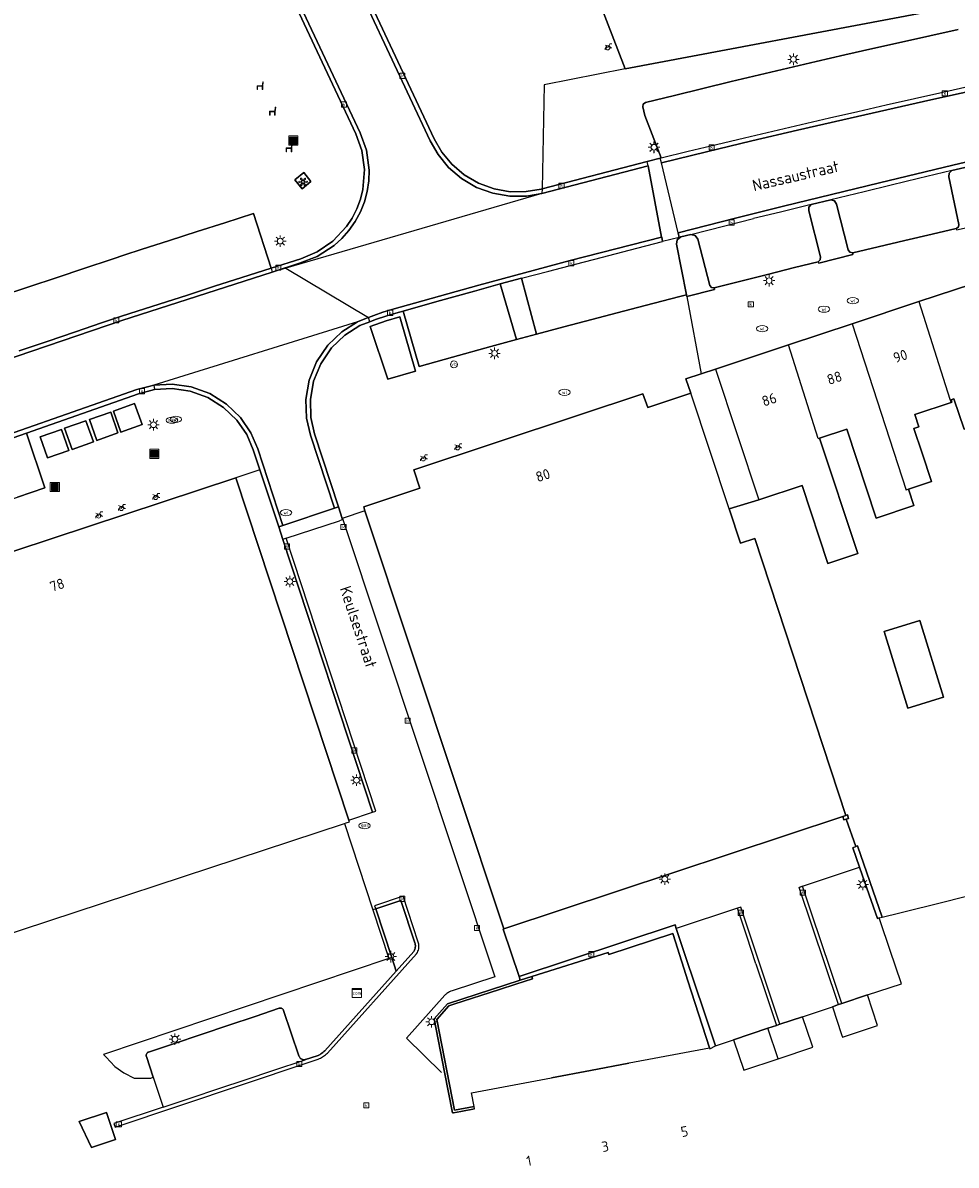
# Model space of a CAD drawing. Header units: metres. Extents: x 197147 to 199131, y 355511 to 356703.
# Tile 18 of 225: x 197733 to 197814, y 355762 to 355861. Entities that reach past the tile are written whole.
import ezdxf
from ezdxf.enums import TextEntityAlignment as Align

# ---------------------------------------------------------------- set-up
doc = ezdxf.new("R2010")
doc.units = ezdxf.units.M
for name, color, linetype in [('B-WE-GR-BEPLANTING_CULTUUR_HEESTERS-GV', 252, 'Continuous'), ('B-WE-IE-MEUBILAIR_WEGMEUBILAIR-GV', 252, 'Continuous'), ('B-WE-IE-MEUBILAIR_WEGMEUBILAIR-S', 252, 'Continuous'), ('B-WE-IE-TERREINAFSCHEIDING_KUNSTMATIG_HEKWERK-G', 252, 'IE-TERREINAFSCHEIDING-KUNSTMATIG'), ('B-WE-IE-TERREINAFSCHEIDING_KUNSTMATIG_MUUR-G', 252, 'IE-TERREINAFSCHEIDING-KUNSTMATIG-DICHT'), ('B-WE-IE-TERREINAFSCHEIDING_KUNSTMATIG_MUUR-GV', 252, 'IE-TERREINAFSCHEIDING-KUNSTMATIG-DICHT'), ('B-WE-KL-DATA_TELECOM_KAST-S', 252, 'Continuous'), ('B-WE-OG-BEBOUWING-GV', 252, 'Continuous'), ('B-WE-OG-BEBOUWING_HUISNUMMER-T18', 252, 'Continuous'), ('B-WE-OG-BEBOUWING_STRAATNAAM-T35', 252, 'Continuous'), ('B-WE-OG-TERREIN_ERF-GV', 252, 'Continuous'), ('B-WE-RI-HWA_KOLK-S', 253, 'Continuous'), ('B-WE-RI-VWA_AFSCHEIDER-S', 253, 'Continuous'), ('B-WE-VH-GOOT-G', 253, 'Continuous'), ('B-WE-VH-ONVERHARD-GV', 253, 'Continuous'), ('B-WE-VH-VERHARDING_BETON-GV', 253, 'Continuous'), ('B-WE-VH-VERHARDING_BETONSTRAATSTEEN-GV', 253, 'Continuous'), ('B-WE-VH-VERHARDING_OPEN-GV', 253, 'Continuous'), ('B-WE-VH-VERHARDING_STRAATBAKSTEEN-GV', 253, 'Continuous'), ('B-WE-VH-VERHARDING_TEGEL-GV', 253, 'Continuous')]:
    doc.layers.add(name, color=color, linetype=linetype)
doc.styles.add('NLCS-ISO-M-T18', font='NLCS-ISO.ttf', dxfattribs={"height": 1.8})
doc.styles.add('NLCS-ISO-M200-T25', font='NLCS-ISO.ttf')
doc.linetypes.add('IE-TERREINAFSCHEIDING-KUNSTMATIG', pattern='A,4,[82,NLCS.SHX,S=0.75,R=90,X=0,Y=0],4,-2', length=10)
doc.linetypes.add('IE-TERREINAFSCHEIDING-KUNSTMATIG-DICHT', pattern='A,8,-1,[82,NLCS.SHX,S=0.75,R=90,X=0,Y=0],-1', length=10)

# ---------------------------------------------------------------- blocks, each defined once
blk = doc.blocks.new('BGT-AFVALBAK-SO')
at = {"linetype": 'ByBlock', "lineweight": 18}
h = blk.add_hatch(color=0, dxfattribs=at)
h.dxf.hatch_style = 1
h.paths.add_polyline_path([(-1.5, -1.5), (1.5, -1.5), (1.5, 1.5), (-1.5, 1.5)])
at = {"color": 0, "linetype": 'ByBlock', "lineweight": 18}
for points in [[(-2, -2), (2, -2), (2, 2), (-2, 2)], [(-1.5, -1.5), (1.5, -1.5), (1.5, 1.5), (-1.5, 1.5)]]:
    blk.add_lwpolyline(points, close=True, dxfattribs=at)
blk = doc.blocks.new('BGT-TELECOMKAST-SO')
at = {"color": 0, "linetype": 'ByBlock', "lineweight": 18}
for points in [[(-2, 2), (2, 2), (2, 1.68), (-2, 1.68)], [(-2, 1.52), (2, 1.52), (2, -2), (-2, -2)]]:
    blk.add_lwpolyline(points, close=True, dxfattribs=at)
at = {"color": 0, "linetype": 'ByBlock', "lineweight": 18, "style": 'NLCS-ISO-M-T18'}
blk.add_text('com', height=1.5, dxfattribs=at).set_placement((0, 0), align=Align.MIDDLE_CENTER)
blk = doc.blocks.new('BGT-LICHTMAST-SO')
at = {"color": 0, "linetype": 'ByBlock', "lineweight": 18}
for points in [[(-1.25, 0), (-2, 0)], [(-1.41, 1.41), (-0.88, 0.88)], [(0, 2), (0, 1.25)], [(0.88, 0.88), (1.41, 1.41)], [(2, 0), (1.25, 0)], [(-1.41, -1.41), (-0.88, -0.88)], [(0, -1.25), (0, -2)], [(0.88, -0.88), (1.41, -1.41)]]:
    blk.add_lwpolyline(points, dxfattribs=at)
blk.add_circle((0, 0), 1, dxfattribs=at)
blk = doc.blocks.new('BGT-VERKEERSBORDPAAL-SO')
at = {"color": 0, "linetype": 'ByBlock', "lineweight": 18}
blk.add_circle((0, 0), 1.5, dxfattribs=at)
at = {"color": 0, "linetype": 'ByBlock', "lineweight": 18, "style": 'NLCS-ISO-M-T18'}
blk.add_text('vb', height=1.5, dxfattribs=at).set_placement((0, 0.13), align=Align.MIDDLE_CENTER)
blk = doc.blocks.new('BGT-KOLK-SO')
at = {"color": 0, "linetype": 'ByBlock', "lineweight": 18}
blk.add_lwpolyline([(-0.045, -0.045), (0.045, -0.045), (0.045, 0.045), (-0.045, 0.045)], close=True, dxfattribs=at)
at = {"color": 0, "linetype": 'ByBlock', "lineweight": 18, "style": 'NLCS-ISO-M-T18'}
blk.add_text('k', height=0.06, dxfattribs=at).set_placement((0, 0), align=Align.MIDDLE_CENTER)
blk = doc.blocks.new('BGT-WATERLEIDINGPUT-SO')
at = {"color": 0, "linetype": 'ByBlock', "lineweight": 18}
blk.add_ellipse((0, 0), major_axis=(2.5, 0), ratio=0.54, dxfattribs=at)
at = {"color": 0, "linetype": 'ByBlock', "lineweight": 18, "style": 'NLCS-ISO-M-T18'}
blk.add_text('wl', height=1.5, dxfattribs=at).set_placement((0, 0), align=Align.MIDDLE_CENTER)
blk = doc.blocks.new('BGT-BENZINEPUT_OLIEPUT-SO')
at = {"color": 0, "linetype": 'ByBlock', "lineweight": 18}
blk.add_ellipse((0, 0), major_axis=(2.5, 0), ratio=0.54, dxfattribs=at)
at = {"color": 0, "linetype": 'ByBlock', "lineweight": 18, "style": 'NLCS-ISO-M-T18'}
blk.add_text('olie', height=1.5, dxfattribs=at).set_placement((0, 0.16), align=Align.MIDDLE_CENTER)
blk = doc.blocks.new('BGT-GASPUT-SO')
at = {"color": 0, "linetype": 'ByBlock', "lineweight": 18}
blk.add_ellipse((0, 0), major_axis=(2.5, 0), ratio=0.54, dxfattribs=at)
at = {"color": 0, "linetype": 'ByBlock', "lineweight": 18, "style": 'NLCS-ISO-M-T18'}
blk.add_text('gas', height=1.5, dxfattribs=at).set_placement((0.12, 0.3), align=Align.MIDDLE_CENTER)
blk = doc.blocks.new('BGT-FIETSENREK-SO')
at = {"color": 0, "linetype": 'ByBlock', "lineweight": 18}
for points in [[(-1.5, -1.35), (-1.5, -0.54), (-0.73, -0.28), (-0.73, 0.53), (-1.5, 0.79)], [(-0.3, -0.45), (0.6, 1.35), (1.5, 1.35)], [(1.05, -0.45), (0.21, 0.58)], [(1.05, -0.45), (1.5, -0.45)]]:
    blk.add_lwpolyline(points, dxfattribs=at)
blk.add_circle((-0.3, -0.45), 0.9, dxfattribs=at)
blk = doc.blocks.new('BGT-ZITBANK-SO')
at = {"color": 0, "linetype": 'ByBlock', "lineweight": 18}
blk.add_lwpolyline([(-0.91, -1.63), (-0.91, -0.2), (1.09, -0.2), (1.09, -1.63), (1.29, -1.63), (1.29, -0.21), (1.54, 1.78), (1.33, 1.78), (1.11, 0), (-1.11, 0), (-1.11, -1.63)], close=True, dxfattribs=at)
blk = doc.blocks.new('BGT-KUNSTWERK-SO')
at = {"color": 0, "linetype": 'ByBlock', "lineweight": 18, "flags": 128}
blk.add_lwpolyline([(0.27, -0.73, 0.700208), (-0.27, -0.73), (-0.56, -1.53, -1), (-1.05, -1.25), (-0.5, -0.6, 0.700208), (-0.77, -0.13), (-1.6, -0.28, -1), (-1.6, 0.28), (-0.77, 0.13, 0.700208), (-0.5, 0.6), (-1.05, 1.25, -1), (-0.56, 1.53), (-0.27, 0.73, 0.700208), (0.27, 0.73), (0.56, 1.53, -1), (1.05, 1.25), (0.5, 0.6, 0.700208), (0.77, 0.13), (1.6, 0.28, -1), (1.6, -0.28), (0.77, -0.13, 0.700208), (0.5, -0.6), (1.05, -1.25, -1), (0.56, -1.53)], format="xyb", close=True, dxfattribs=at)

msp = doc.modelspace()

# ---------------------------------------------------------------- linework, layer by layer
at = {"layer": 'B-WE-GR-BEPLANTING_CULTUUR_HEESTERS-GV', "flags": 128}
for points in [[(197811.363, 355862.372), (197808.601, 355868.38), (197807.931, 355868.067), (197807.012, 355870.062), (197803.328, 355868.324), (197802.909, 355869.255), (197798.741, 355867.27), (197796.761, 355871.445), (197791.882, 355869.128), (197791.93, 355869.029), (197791.733, 355868.935), (197791.208, 355870.037), (197786.621, 355867.869), (197786.776, 355867.595), (197782.297, 355865.48), (197785.406, 355857.415), (197811.361, 355862.277), (197811.404, 355862.285), (197811.363, 355862.372)], [(197814.253, 355843.491), (197814.282, 355843.376), (197817.293, 355844.05), (197817.256, 355844.166), (197817.234, 355844.161), (197817.033, 355844.196), (197816.914, 355844.362), (197815.957, 355848.541), (197815.748, 355848.837), (197815.392, 355848.901), (197813.869, 355848.54), (197813.645, 355848.309), (197813.608, 355847.99), (197814.501, 355843.838), (197814.463, 355843.625), (197814.287, 355843.499), (197814.253, 355843.491)], [(197805.24, 355841.372), (197804.987, 355841.41), (197804.838, 355841.611), (197803.822, 355845.613), (197803.638, 355845.889), (197803.321, 355845.986), (197801.623, 355845.576), (197801.419, 355845.34), (197801.398, 355845.029), (197802.434, 355841.011), (197802.408, 355840.76), (197802.223, 355840.587), (197802.272, 355840.46), (197805.261, 355841.221), (197805.24, 355841.372)], [(197793.155, 355838.311), (197793.134, 355838.306), (197792.916, 355838.338), (197792.784, 355838.515), (197791.75, 355842.561), (197791.516, 355842.884), (197791.126, 355842.966), (197790.268, 355842.748), (197789.949, 355842.51), (197789.877, 355842.118), (197790.74, 355837.691), (197790.772, 355837.567), (197793.182, 355838.179), (197793.155, 355838.311)], [(197776.371, 355839.15), (197774.514, 355838.648), (197775.925, 355833.802), (197777.685, 355834.278), (197776.371, 355839.15)], [(197763.173, 355834.927), (197764.706, 355830.347), (197767.132, 355831.041), (197765.758, 355835.792), (197764.57, 355835.425), (197763.173, 355834.927)], [(197765.055, 355779.925), (197764.798, 355779.841), (197739.947, 355771.464), (197740.157, 355771.228), (197740.911, 355770.421), (197741.715, 355769.861), (197742.613, 355769.398), (197744.062, 355769.401), (197744.268, 355769.487), (197743.669, 355771.29), (197743.659, 355771.332), (197743.654, 355771.385), (197743.659, 355771.438), (197743.674, 355771.493), (197743.699, 355771.545), (197743.736, 355771.595), (197743.771, 355771.627), (197743.813, 355771.656), (197743.864, 355771.679), (197746.043, 355772.409), (197748.447, 355773.215), (197750.86, 355774.024), (197753.15, 355774.792), (197755.251, 355775.496), (197755.307, 355775.513), (197755.373, 355775.517), (197755.437, 355775.505), (197755.486, 355775.485), (197755.528, 355775.458), (197755.563, 355775.426), (197755.59, 355775.391), (197755.614, 355775.344), (197755.627, 355775.301), (197756.97, 355771.342), (197756.986, 355771.299), (197757.008, 355771.253), (197757.047, 355771.193), (197757.076, 355771.159), (197757.116, 355771.12), (197757.143, 355771.099), (197757.175, 355771.078), (197757.214, 355771.056), (197757.26, 355771.036), (197757.3, 355771.022), (197757.343, 355771.012), (197757.378, 355771.007), (197757.418, 355771.004), (197757.516, 355771.009), (197757.526, 355771.014), (197757.539, 355771.015), (197758.553, 355771.348), (197758.65, 355771.389), (197758.749, 355771.437), (197758.813, 355771.472), (197758.878, 355771.511), (197758.963, 355771.568), (197759.05, 355771.634), (197759.142, 355771.712), (197759.227, 355771.794), (197765.446, 355778.728), (197765.055, 355779.925)]]:
    msp.add_lwpolyline(points, dxfattribs=at)
at = {"layer": 'B-WE-IE-MEUBILAIR_WEGMEUBILAIR-GV', "flags": 128}
msp.add_lwpolyline([(197738.887, 355763.343), (197740.985, 355764.054), (197740.197, 355766.407), (197737.815, 355765.612), (197738.887, 355763.343)], dxfattribs=at)
at = {"layer": 'B-WE-IE-TERREINAFSCHEIDING_KUNSTMATIG_HEKWERK-G', "flags": 128}
for points in [[(197760.946, 355791.606), (197763.407, 355784.09)], [(197763.407, 355784.09), (197764.798, 355779.841)], [(197764.798, 355779.841), (197739.947, 355771.464)]]:
    msp.add_lwpolyline(points, dxfattribs=at)
at = {"layer": 'B-WE-IE-TERREINAFSCHEIDING_KUNSTMATIG_MUUR-G', "ltscale": 0.2, "flags": 128}
for points in [[(197769.657, 355769.926), (197768.752, 355774.573), (197769.923, 355775.891), (197776.26, 355777.944)], [(197775.877, 355777.599), (197777.333, 355778.071), (197777.268, 355778.271)], [(197776.26, 355777.944), (197777.268, 355778.271)], [(197770.467, 355775.847), (197774.445, 355777.135)], [(197774.445, 355777.135), (197775.877, 355777.599)], [(197772.238, 355766.942), (197770.516, 355766.611), (197768.978, 355774.511), (197770.042, 355775.709), (197770.467, 355775.847)], [(197770.454, 355766.385), (197770.35, 355766.365), (197769.657, 355769.926)], [(197771.084, 355766.506), (197770.454, 355766.385)], [(197772.276, 355766.736), (197771.084, 355766.506)]]:
    msp.add_lwpolyline(points, dxfattribs=at)
at = {"layer": 'B-WE-IE-TERREINAFSCHEIDING_KUNSTMATIG_MUUR-GV', "ltscale": 0.2, "flags": 128}
for points in [[(197756.601, 355847.74), (197757.241, 355846.95), (197758.013, 355847.587), (197757.383, 355848.366), (197756.601, 355847.74)], [(197804.631, 355792.314), (197804.379, 355792.23), (197804.472, 355791.925), (197804.673, 355791.989), (197804.884, 355792.056), (197804.794, 355792.363), (197804.631, 355792.314)], [(197805.839, 355787.812), (197806.681, 355785.377), (197807.388, 355783.333), (197807.552, 355783.374), (197807.815, 355783.44), (197805.664, 355789.654), (197805.507, 355789.59), (197805.259, 355789.489), (197805.839, 355787.812)], [(197775.877, 355777.599), (197777.333, 355778.071), (197777.268, 355778.271), (197776.26, 355777.944), (197769.923, 355775.891), (197768.752, 355774.573), (197769.657, 355769.926), (197770.35, 355766.365), (197770.454, 355766.385), (197771.084, 355766.506), (197772.276, 355766.736), (197772.238, 355766.942), (197770.516, 355766.611), (197768.978, 355774.511), (197770.042, 355775.709), (197770.467, 355775.847), (197774.445, 355777.135), (197775.877, 355777.599)]]:
    msp.add_lwpolyline(points, dxfattribs=at)
at = {"layer": 'B-WE-OG-BEBOUWING-GV', "flags": 128}
for points in [[(197814.957, 355825.982), (197818.161, 355827.031), (197818.651, 355825.551), (197819.018, 355824.441), (197821.807, 355825.364), (197817.215, 355839.163), (197811.002, 355837.106), (197813.707, 355828.613), (197813.823, 355828.325), (197813.881, 355828.344), (197813.812, 355828.553), (197814.053, 355828.633), (197814.957, 355825.982)], [(197811.002, 355837.106), (197805.198, 355835.184), (197809.894, 355820.683)], [(197805.198, 355835.184), (197799.642, 355833.343)], [(197802.221, 355825.169), (197799.642, 355833.343), (197793.269, 355831.233), (197797.044, 355819.833), (197797.045, 355819.833), (197797.156, 355819.87), (197800.822, 355821.082), (197803.075, 355814.276), (197805.686, 355815.14), (197802.351, 355825.212)], [(197793.269, 355831.233), (197792.035, 355830.824), (197790.692, 355830.379), (197791.113, 355829.121)], [(197762.613, 355819.204), (197762.724, 355818.871), (197774.842, 355782.423), (197784.749, 355785.713), (197804.379, 355792.23), (197804.631, 355792.314), (197796.7, 355816.463), (197795.45, 355816.054), (197794.458, 355819.043), (197791.113, 355829.121), (197787.383, 355827.883), (197786.948, 355829.074), (197781.24, 355827.179), (197766.978, 355822.444), (197767.51, 355820.838), (197762.613, 355819.204)], [(197810.087, 355820.747), (197812.109, 355821.416), (197811.292, 355823.884), (197810.575, 355826.049), (197811.012, 355826.194), (197810.653, 355827.276), (197813.823, 355828.325)], [(197802.221, 355825.169), (197802.351, 355825.212), (197804.725, 355825.998), (197807.292, 355818.242), (197810.558, 355819.323), (197810.087, 355820.747), (197809.894, 355820.683)], [(197715.911, 355810.018), (197715.974, 355809.828), (197720.724, 355795.403), (197725.788, 355780.027), (197760.946, 355791.606), (197761.097, 355791.656), (197761.367, 355791.745), (197761.313, 355791.91), (197751.471, 355821.76), (197728.999, 355814.34), (197728.47, 355814.165), (197728.487, 355814.115), (197721.296, 355811.751), (197721.283, 355811.792), (197715.911, 355810.018)], [(197794.458, 355819.043), (197797.044, 355819.833)], [(197812.86, 355802.531), (197813.15, 355802.621), (197811.073, 355809.3), (197807.966, 355808.334), (197810.043, 355801.655), (197810.32, 355801.741), (197812.86, 355802.531)], [(197806.518, 355776.655), (197804.286, 355775.909), (197803.993, 355775.811), (197803.464, 355775.634), (197804.27, 355773.222), (197804.355, 355772.969), (197807.409, 355773.99), (197806.518, 355776.655)], [(197798.741, 355771.093), (197801.747, 355772.097), (197801.662, 355772.351), (197800.856, 355774.763), (197798.884, 355774.104), (197798.591, 355774.006), (197797.85, 355773.758)], [(197798.741, 355771.093), (197797.85, 355773.758), (197794.843, 355772.753), (197795.734, 355770.088), (197798.741, 355771.093)], [(197785.758, 355770.724), (197785.722, 355770.717), (197782.372, 355770.08), (197778.99, 355769.437)]]:
    msp.add_lwpolyline(points, dxfattribs=at)
at = {"layer": 'B-WE-OG-TERREIN_ERF-GV', "flags": 128}
for points in [[(197814.957, 355825.982), (197814.053, 355828.633), (197813.812, 355828.553), (197813.881, 355828.344), (197813.823, 355828.325), (197810.653, 355827.276), (197811.012, 355826.194), (197810.575, 355826.049), (197811.292, 355823.884), (197812.109, 355821.416), (197810.087, 355820.747), (197810.558, 355819.323), (197807.292, 355818.242), (197804.725, 355825.998), (197802.351, 355825.212), (197805.686, 355815.14), (197803.075, 355814.276), (197800.822, 355821.082), (197797.156, 355819.87), (197797.045, 355819.833), (197797.044, 355819.833), (197794.458, 355819.043), (197795.45, 355816.054), (197796.7, 355816.463), (197804.631, 355792.314), (197804.794, 355792.363), (197804.884, 355792.056), (197804.673, 355791.989), (197805.507, 355789.59), (197805.664, 355789.654), (197807.815, 355783.44)], [(197810.32, 355801.741), (197810.043, 355801.655), (197807.966, 355808.334), (197811.073, 355809.3), (197813.15, 355802.621), (197812.86, 355802.531), (197810.32, 355801.741)], [(197807.815, 355783.44), (197809.353, 355783.825), (197813.206, 355784.789), (197816.065, 355785.504)], [(197778.99, 355769.437), (197782.372, 355770.08), (197785.722, 355770.717), (197785.758, 355770.724), (197792.753, 355772.054), (197790.874, 355777.894), (197789.78, 355781.295), (197789.549, 355782.012), (197783.993, 355780.173), (197783.923, 355780.368), (197777.268, 355778.271), (197777.333, 355778.071), (197775.877, 355777.599), (197774.445, 355777.135), (197770.467, 355775.847), (197770.042, 355775.709), (197768.978, 355774.511), (197770.516, 355766.611), (197772.238, 355766.942), (197772.018, 355768.111), (197778.99, 355769.437)]]:
    msp.add_lwpolyline(points, dxfattribs=at)
at = {"layer": 'B-WE-VH-GOOT-G', "flags": 128}
for points in [[(197756.006, 355877.597), (197768.412, 355851.122), (197769.098, 355849.924), (197770.016, 355848.808), (197771.149, 355847.839), (197772.456, 355847.074), (197773.88, 355846.556), (197775.349, 355846.304), (197776.794, 355846.31), (197778.154, 355846.547)], [(197754.649, 355839.671), (197757.029, 355840.477), (197758.555, 355841.054), (197760.033, 355841.999), (197760.713, 355842.612), (197761.332, 355843.31), (197761.874, 355844.086), (197762.326, 355844.925), (197762.677, 355845.81), (197762.921, 355846.724), (197763.056, 355847.648), (197763.086, 355848.563), (197762.858, 355850.302), (197762.316, 355851.841), (197751.268, 355875.325)], [(197788.557, 355849.224), (197792.504, 355850.18), (197796.454, 355851.122), (197800.414, 355852.051), (197804.376, 355852.966), (197808.206, 355853.836), (197812.04, 355854.692), (197815.876, 355855.535), (197819.715, 355856.366), (197823.363, 355857.143), (197827.014, 355857.907), (197830.667, 355858.659), (197834.323, 355859.4), (197840.681, 355860.641)], [(197790.026, 355843.112), (197795.016, 355844.376), (197799.195, 355845.42), (197807.56, 355847.475), (197813.954, 355849.016), (197817.155, 355849.774), (197820.358, 355850.519), (197823.61, 355851.263), (197826.865, 355851.996), (197830.122, 355852.717), (197833.382, 355853.427), (197834.757, 355853.581), (197836.199, 355853.505), (197837.651, 355853.176), (197839.044, 355852.592), (197840.314, 355851.774), (197841.407, 355850.764), (197842.286, 355849.618), (197842.937, 355848.397), (197843.356, 355847.202), (197843.791, 355845.866)], [(197788.557, 355849.224), (197788.459, 355849.631)], [(197778.154, 355846.547), (197787.397, 355848.951)], [(197787.397, 355848.951), (197787.323, 355849.335)], [(197763.034, 355835.726), (197763.509, 355835.909), (197764.288, 355836.178), (197765.076, 355836.437), (197772.663, 355838.543), (197780.612, 355840.695), (197788.574, 355842.739)], [(197788.574, 355842.739), (197788.588, 355842.743)], [(197788.588, 355842.743), (197788.662, 355842.356)], [(197790.122, 355842.711), (197790.026, 355843.112)], [(197673.711, 355809.248), (197680.82, 355812.431), (197687.972, 355815.518), (197702.388, 355821.425), (197708.865, 355823.936), (197715.377, 355826.353), (197728.464, 355831.013), (197741.521, 355835.45), (197754.649, 355839.671)], [(197762.701, 355835.597), (197763.034, 355835.726)], [(197760.081, 355819.1), (197757.968, 355825.463), (197757.623, 355826.955), (197757.569, 355828.582), (197757.857, 355830.257), (197758.504, 355831.871), (197759.478, 355833.312), (197760.703, 355834.49), (197762.081, 355835.358)], [(197762.081, 355835.358), (197762.701, 355835.597)], [(197681.282, 355805.871), (197682.098, 355806.246), (197690.07, 355809.721), (197694.078, 355811.407), (197698.099, 355813.061), (197701.556, 355814.449), (197705.026, 355815.804), (197708.505, 355817.135), (197711.99, 355818.452), (197715.626, 355819.806), (197719.269, 355821.14), (197722.919, 355822.454), (197726.577, 355823.747), (197742.836, 355829.444), (197743.898, 355829.717)], [(197743.898, 355829.717), (197744.308, 355829.822)], [(197744.308, 355829.822), (197745.919, 355829.919), (197747.586, 355829.682), (197749.203, 355829.092), (197750.661, 355828.178), (197751.872, 355827.008), (197752.784, 355825.676), (197753.389, 355824.282), (197755.577, 355817.596)], [(197760.081, 355819.1), (197760.416, 355819.212)], [(197760.785, 355818.105), (197760.495, 355818.009)], [(197755.209, 355817.473), (197755.577, 355817.596)], [(197755.859, 355816.478), (197755.562, 355816.38)], [(197763.376, 355792.585), (197763.686, 355792.691), (197755.859, 355816.478)], [(197800.565, 355786.033), (197800.862, 355786.142)], [(197803.993, 355775.811), (197800.565, 355786.033)], [(197740.946, 355765.139), (197757.696, 355770.738), (197758.659, 355771.062), (197758.774, 355771.114), (197758.853, 355771.154), (197758.935, 355771.2), (197759.033, 355771.259), (197759.121, 355771.318), (197759.199, 355771.375), (197759.275, 355771.434), (197759.367, 355771.513), (197759.451, 355771.593), (197767.222, 355780.241), (197767.291, 355780.353), (197767.346, 355780.469), (197767.377, 355780.554), (197767.409, 355780.681), (197767.424, 355780.785), (197767.43, 355780.901), (197767.427, 355780.993), (197767.416, 355781.08), (197767.399, 355781.169), (197767.372, 355781.263), (197766.051, 355785.272), (197763.559, 355784.441)], [(197763.559, 355784.441), (197763.669, 355784.176)], [(197795.48, 355784.322), (197795.191, 355784.227)], [(197798.884, 355774.104), (197795.48, 355784.322)]]:
    msp.add_lwpolyline(points, dxfattribs=at)
at = {"layer": 'B-WE-VH-ONVERHARD-GV', "flags": 128}
msp.add_lwpolyline([(197738.887, 355763.343), (197740.985, 355764.054), (197740.197, 355766.407), (197737.815, 355765.612), (197738.887, 355763.343)], dxfattribs=at)
at = {"layer": 'B-WE-VH-VERHARDING_BETON-GV', "flags": 128}
for points in [[(197741.456, 355825.722), (197743.307, 355826.39), (197742.647, 355828.228), (197740.8, 355827.569), (197741.456, 355825.722)], [(197737.192, 355824.219), (197739.05, 355824.887), (197738.397, 355826.716), (197736.539, 355826.068), (197737.192, 355824.219)], [(197739.352, 355824.994), (197741.191, 355825.663), (197740.564, 355827.475), (197738.703, 355826.821), (197739.352, 355824.994)], [(197735.064, 355823.484), (197736.913, 355824.123), (197736.273, 355825.972), (197734.421, 355825.316), (197735.064, 355823.484)]]:
    msp.add_lwpolyline(points, dxfattribs=at)
at = {"layer": 'B-WE-VH-VERHARDING_BETONSTRAATSTEEN-GV', "flags": 128}
for points in [[(197778.162, 355846.95), (197778.07, 355846.926), (197776.771, 355846.699), (197775.391, 355846.692), (197773.987, 355846.933), (197772.627, 355847.427), (197771.377, 355848.157), (197770.295, 355849.082), (197769.418, 355850.148), (197768.762, 355851.292), (197756.354, 355877.76), (197756.006, 355877.597), (197768.412, 355851.122), (197769.098, 355849.924), (197770.016, 355848.808), (197771.149, 355847.839), (197772.456, 355847.074), (197773.88, 355846.556), (197775.349, 355846.304), (197776.794, 355846.31), (197778.154, 355846.547)], [(197750.903, 355875.213), (197761.932, 355851.734), (197762.45, 355850.275), (197762.677, 355848.632), (197762.541, 355846.896), (197762.325, 355846.031), (197762.01, 355845.191), (197761.602, 355844.392), (197761.11, 355843.649), (197759.92, 355842.377), (197758.553, 355841.437), (197757.127, 355840.835), (197754.54, 355840.032), (197754.649, 355839.671), (197757.029, 355840.477), (197758.555, 355841.054), (197760.033, 355841.999), (197760.713, 355842.612), (197761.332, 355843.31), (197761.874, 355844.086), (197762.326, 355844.925), (197762.677, 355845.81), (197762.921, 355846.724), (197763.056, 355847.648), (197763.086, 355848.563), (197762.858, 355850.302), (197762.316, 355851.841), (197751.268, 355875.325)], [(197814.436, 355860.831), (197811.958, 355860.286), (197809.477, 355859.733), (197807, 355859.174), (197804.538, 355858.614), (197802.057, 355858.041), (197799.573, 355857.464), (197797.115, 355856.885), (197794.641, 355856.295), (197792.181, 355855.695), (197789.713, 355855.093), (197787.176, 355854.463), (197786.985, 355854.331), (197786.947, 355854.103), (197787.131, 355853.337), (197788.554, 355849.654), (197790.895, 355850.22), (197793.362, 355850.814)], [(197834.323, 355859.4), (197830.667, 355858.659), (197827.014, 355857.907), (197823.363, 355857.143), (197819.715, 355856.366), (197815.876, 355855.535), (197812.04, 355854.692), (197808.206, 355853.836), (197804.376, 355852.966), (197800.414, 355852.051), (197796.454, 355851.122), (197792.504, 355850.18), (197788.557, 355849.224)], [(197793.362, 355850.814), (197795.819, 355851.401), (197798.288, 355851.983), (197800.75, 355852.56), (197803.21, 355853.131), (197805.685, 355853.7), (197808.146, 355854.263), (197810.623, 355854.822), (197813.085, 355855.374), (197815.546, 355855.921)], [(197790.026, 355843.112), (197788.557, 355849.224), (197788.459, 355849.631), (197787.323, 355849.335)], [(197788.554, 355849.654), (197788.459, 355849.631)], [(197817.155, 355849.774), (197813.954, 355849.016), (197807.56, 355847.475), (197799.195, 355845.42), (197795.016, 355844.376), (197790.026, 355843.112), (197790.122, 355842.711)], [(197778.162, 355846.95), (197778.154, 355846.547), (197787.397, 355848.951), (197787.323, 355849.335), (197778.162, 355846.95)], [(197787.397, 355848.951), (197788.574, 355842.739)], [(197813.869, 355848.54), (197815.392, 355848.901)], [(197814.253, 355843.491), (197814.287, 355843.499), (197814.463, 355843.625), (197814.501, 355843.838), (197813.608, 355847.99), (197813.645, 355848.309), (197813.869, 355848.54), (197810.957, 355847.835), (197808.598, 355847.264), (197806.231, 355846.691), (197803.321, 355845.986), (197803.638, 355845.889), (197803.822, 355845.613), (197804.838, 355841.611), (197804.987, 355841.41), (197805.24, 355841.372), (197807.456, 355841.893), (197809.789, 355842.441), (197812.154, 355842.997), (197814.253, 355843.491)], [(197801.623, 355845.576), (197803.321, 355845.986)], [(197791.126, 355842.966), (197791.516, 355842.884), (197791.75, 355842.561), (197792.784, 355838.515), (197792.916, 355838.338), (197793.134, 355838.306), (197793.155, 355838.311), (197795.363, 355838.865), (197797.815, 355839.481), (197800.174, 355840.073), (197802.223, 355840.587), (197802.408, 355840.76), (197802.434, 355841.011), (197801.398, 355845.029), (197801.419, 355845.34), (197801.623, 355845.576), (197798.946, 355844.924), (197796.592, 355844.344)], [(197790.268, 355842.748), (197791.126, 355842.966), (197794.101, 355843.721), (197796.592, 355844.344)], [(197763.163, 355835.355), (197763.645, 355835.541), (197764.628, 355835.875), (197765.626, 355836.173), (197766.046, 355836.29), (197768.982, 355837.107), (197772.286, 355838.028), (197774.514, 355838.648), (197776.371, 355839.15), (197778.742, 355839.768), (197781.075, 355840.377), (197783.434, 355840.992), (197785.741, 355841.594), (197788.662, 355842.356), (197788.588, 355842.743), (197788.574, 355842.739), (197780.612, 355840.695), (197772.663, 355838.543), (197765.076, 355836.437), (197764.288, 355836.178), (197763.509, 355835.909), (197763.034, 355835.726)], [(197776.371, 355839.15), (197777.685, 355834.278), (197780.068, 355834.903), (197782.494, 355835.54), (197784.695, 355836.118), (197787.158, 355836.764), (197790.169, 355837.554), (197790.74, 355837.691), (197789.877, 355842.118), (197789.949, 355842.51), (197790.268, 355842.748), (197790.122, 355842.711), (197788.662, 355842.356)], [(197728.464, 355831.013), (197741.521, 355835.45), (197754.649, 355839.671)], [(197754.54, 355840.032), (197751.997, 355839.215), (197749.614, 355838.449), (197747.242, 355837.686), (197744.798, 355836.901), (197742.241, 355836.079), (197741.411, 355835.812), (197739.773, 355835.256), (197737.48, 355834.478), (197735.028, 355833.645), (197732.596, 355832.82)], [(197760.416, 355819.212), (197758.33, 355825.587), (197758.008, 355827.012), (197757.963, 355828.564), (197758.244, 355830.161), (197758.865, 355831.697), (197759.796, 355833.069), (197760.967, 355834.19), (197762.282, 355835.016), (197763.163, 355835.355), (197763.034, 355835.726), (197762.701, 355835.597), (197762.081, 355835.358), (197760.703, 355834.49), (197759.478, 355833.312), (197758.504, 355831.871), (197757.857, 355830.257), (197757.569, 355828.582), (197757.623, 355826.955), (197757.968, 355825.463), (197760.081, 355819.1)], [(197744.308, 355829.822), (197743.898, 355829.717), (197742.836, 355829.444), (197726.577, 355823.747)], [(197755.577, 355817.596), (197753.389, 355824.282), (197752.784, 355825.676), (197751.872, 355827.008), (197750.661, 355828.178), (197749.203, 355829.092), (197747.586, 355829.682), (197745.919, 355829.919), (197744.308, 355829.822), (197744.391, 355829.436), (197745.916, 355829.528), (197747.494, 355829.305), (197749.025, 355828.748), (197750.406, 355827.884), (197751.554, 355826.778), (197752.419, 355825.519), (197752.994, 355824.2), (197753.57, 355822.452), (197755.209, 355817.473)], [(197730.795, 355824.791), (197733.236, 355825.649), (197742.998, 355829.077), (197744.391, 355829.436)], [(197760.785, 355818.105), (197760.75, 355818.208), (197760.416, 355819.212), (197760.081, 355819.1), (197755.577, 355817.596), (197755.209, 355817.473), (197755.562, 355816.38)], [(197755.859, 355816.478), (197760.495, 355818.009)], [(197755.562, 355816.38), (197763.376, 355792.585), (197763.686, 355792.691), (197755.859, 355816.478), (197755.562, 355816.38)], [(197800.862, 355786.142), (197805.839, 355787.812), (197805.259, 355789.489), (197805.507, 355789.59), (197804.673, 355791.989), (197804.472, 355791.925), (197804.379, 355792.23), (197784.749, 355785.713), (197774.842, 355782.423), (197774.765, 355782.402), (197776.155, 355778.257), (197789.762, 355782.766), (197789.853, 355782.462)], [(197804.286, 355775.909), (197806.518, 355776.655), (197809.478, 355777.64), (197808.476, 355780.622), (197807.666, 355783.036), (197807.552, 355783.374), (197807.388, 355783.333), (197806.681, 355785.377), (197805.839, 355787.812)], [(197798.884, 355774.104), (197800.856, 355774.763), (197803.464, 355775.634), (197803.993, 355775.811), (197800.565, 355786.033)], [(197803.993, 355775.811), (197804.286, 355775.909), (197803.293, 355778.877), (197802.488, 355781.282), (197801.683, 355783.689), (197800.862, 355786.142), (197800.565, 355786.033)], [(197745.137, 355766.869), (197740.848, 355765.435), (197740.946, 355765.139), (197757.696, 355770.738), (197758.659, 355771.062), (197758.774, 355771.114), (197758.853, 355771.154), (197758.935, 355771.2), (197759.033, 355771.259), (197759.121, 355771.318), (197759.199, 355771.375), (197759.275, 355771.434), (197759.367, 355771.513), (197759.451, 355771.593), (197767.222, 355780.241), (197767.291, 355780.353), (197767.346, 355780.469), (197767.377, 355780.554), (197767.409, 355780.681), (197767.424, 355780.785), (197767.43, 355780.901), (197767.427, 355780.993), (197767.416, 355781.08), (197767.399, 355781.169), (197767.372, 355781.263), (197766.051, 355785.272), (197763.559, 355784.441), (197763.669, 355784.176), (197765.863, 355784.891), (197767.085, 355781.198), (197767.1, 355781.137), (197767.113, 355781.058), (197767.12, 355780.975), (197767.12, 355780.896), (197767.112, 355780.806), (197767.096, 355780.721), (197767.073, 355780.64), (197767.04, 355780.552), (197766.981, 355780.44), (197765.446, 355778.728), (197759.227, 355771.794), (197759.142, 355771.712), (197759.05, 355771.634), (197758.963, 355771.568), (197758.878, 355771.511), (197758.813, 355771.472), (197758.749, 355771.437), (197758.65, 355771.389), (197758.553, 355771.348), (197757.539, 355771.015), (197757.526, 355771.014), (197757.516, 355771.009)], [(197796.804, 355779.377), (197796.004, 355781.784), (197795.191, 355784.227), (197789.853, 355782.462), (197790.673, 355780.012), (197791.481, 355777.596), (197792.286, 355775.19), (197793.279, 355772.223), (197794.843, 355772.753), (197797.85, 355773.758), (197798.591, 355774.006)], [(197796.804, 355779.377), (197797.607, 355776.965), (197798.591, 355774.006), (197798.884, 355774.104), (197795.48, 355784.322), (197795.191, 355784.227)], [(197745.137, 355766.869), (197747.569, 355767.682), (197749.993, 355768.492), (197752.374, 355769.289), (197754.699, 355770.066), (197757.516, 355771.009), (197757.418, 355771.004), (197757.378, 355771.007), (197757.343, 355771.012), (197757.3, 355771.022), (197757.26, 355771.036), (197757.214, 355771.056), (197757.175, 355771.078), (197757.143, 355771.099), (197757.116, 355771.12), (197757.076, 355771.159), (197757.047, 355771.193), (197757.008, 355771.253), (197756.986, 355771.299), (197756.97, 355771.342), (197755.627, 355775.301), (197755.614, 355775.344), (197755.59, 355775.391), (197755.563, 355775.426), (197755.528, 355775.458), (197755.486, 355775.485), (197755.437, 355775.505), (197755.373, 355775.517), (197755.307, 355775.513), (197755.251, 355775.496), (197753.15, 355774.792), (197750.86, 355774.024), (197748.447, 355773.215), (197746.043, 355772.409), (197743.864, 355771.679), (197743.813, 355771.656), (197743.771, 355771.627), (197743.736, 355771.595), (197743.699, 355771.545), (197743.674, 355771.493), (197743.659, 355771.438), (197743.654, 355771.385), (197743.659, 355771.332), (197743.669, 355771.29), (197744.268, 355769.487), (197745.137, 355766.869)]]:
    msp.add_lwpolyline(points, dxfattribs=at)
at = {"layer": 'B-WE-VH-VERHARDING_OPEN-GV', "flags": 128}
for points in [[(197764.798, 355779.841), (197765.055, 355779.925), (197765.054, 355779.927), (197763.669, 355784.176), (197763.407, 355784.09), (197764.798, 355779.841)], [(197777.268, 355778.271), (197783.923, 355780.368), (197783.993, 355780.173), (197789.549, 355782.012), (197789.78, 355781.295), (197790.874, 355777.894), (197792.753, 355772.054), (197792.782, 355771.965), (197793.279, 355772.223), (197792.286, 355775.19), (197791.481, 355777.596), (197790.673, 355780.012), (197789.853, 355782.462), (197789.762, 355782.766), (197776.155, 355778.257), (197776.26, 355777.944), (197777.268, 355778.271)], [(197738.887, 355763.343), (197737.815, 355765.612), (197740.197, 355766.407), (197740.985, 355764.054), (197738.887, 355763.343)]]:
    msp.add_lwpolyline(points, dxfattribs=at)
at = {"layer": 'B-WE-VH-VERHARDING_STRAATBAKSTEEN-GV', "flags": 128}
for points in [[(197778.154, 355846.547), (197776.794, 355846.31), (197775.349, 355846.304), (197773.88, 355846.556), (197772.456, 355847.074), (197771.149, 355847.839), (197770.016, 355848.808), (197769.098, 355849.924), (197768.412, 355851.122), (197756.006, 355877.597)], [(197751.268, 355875.325), (197762.316, 355851.841), (197762.858, 355850.302), (197763.086, 355848.563), (197763.056, 355847.648), (197762.921, 355846.724), (197762.677, 355845.81), (197762.326, 355844.925), (197761.874, 355844.086), (197761.332, 355843.31), (197760.713, 355842.612), (197760.033, 355841.999), (197758.555, 355841.054), (197757.029, 355840.477), (197754.649, 355839.671)], [(197778.154, 355846.547), (197755.83, 355840.017), (197763.034, 355835.726), (197763.509, 355835.909), (197764.288, 355836.178), (197765.076, 355836.437), (197772.663, 355838.543), (197780.612, 355840.695), (197788.574, 355842.739), (197787.397, 355848.951), (197778.154, 355846.547)], [(197732.596, 355832.82), (197735.028, 355833.645), (197737.48, 355834.478), (197739.773, 355835.256), (197741.411, 355835.812), (197742.241, 355836.079), (197744.798, 355836.901), (197747.242, 355837.686), (197749.614, 355838.449), (197751.997, 355839.215), (197754.54, 355840.032), (197753.015, 355844.782), (197750.505, 355843.979), (197748.102, 355843.21), (197745.7, 355842.442), (197743.219, 355841.648)], [(197743.219, 355841.648), (197741.803, 355841.195), (197740.691, 355840.823), (197738.227, 355839.998), (197735.906, 355839.221), (197733.429, 355838.392), (197730.966, 355837.571)], [(197755.83, 355840.017), (197754.649, 355839.671), (197741.521, 355835.45), (197728.464, 355831.013), (197715.377, 355826.353), (197708.865, 355823.936), (197702.388, 355821.425), (197687.972, 355815.518), (197680.82, 355812.431), (197673.711, 355809.248)], [(197775.925, 355833.802), (197774.514, 355838.648), (197772.286, 355838.028), (197768.982, 355837.107), (197766.046, 355836.29), (197767.442, 355831.46), (197770.349, 355832.269), (197773.691, 355833.19), (197775.925, 355833.802)], [(197762.081, 355835.358), (197762.701, 355835.597), (197763.034, 355835.726)], [(197744.308, 355829.822), (197745.919, 355829.919), (197747.586, 355829.682), (197749.203, 355829.092), (197750.661, 355828.178), (197751.872, 355827.008), (197752.784, 355825.676), (197753.389, 355824.282), (197755.577, 355817.596), (197760.081, 355819.1), (197757.968, 355825.463), (197757.623, 355826.955), (197757.569, 355828.582), (197757.857, 355830.257), (197758.504, 355831.871), (197759.478, 355833.312), (197760.703, 355834.49), (197762.081, 355835.358), (197744.308, 355829.822)], [(197677.537, 355804.108), (197681.282, 355805.871), (197682.098, 355806.246), (197690.07, 355809.721), (197694.078, 355811.407), (197698.099, 355813.061), (197701.556, 355814.449), (197705.026, 355815.804), (197708.505, 355817.135), (197711.99, 355818.452), (197715.626, 355819.806), (197719.269, 355821.14), (197722.919, 355822.454), (197726.577, 355823.747), (197742.836, 355829.444), (197743.898, 355829.717), (197744.308, 355829.822)], [(197730.795, 355824.791), (197728.29, 355823.911), (197729.912, 355819.214), (197732.438, 355820.073), (197734.834, 355820.876), (197733.236, 355825.649), (197730.795, 355824.791)]]:
    msp.add_lwpolyline(points, dxfattribs=at)
at = {"layer": 'B-WE-VH-VERHARDING_TEGEL-GV', "flags": 128}
for points in [[(197756.354, 355877.76), (197768.762, 355851.292), (197769.418, 355850.148), (197770.295, 355849.082), (197771.377, 355848.157), (197772.627, 355847.427), (197773.987, 355846.933), (197775.391, 355846.692), (197776.771, 355846.699), (197778.07, 355846.926), (197778.162, 355846.95)], [(197740.691, 355840.823), (197741.803, 355841.195), (197743.219, 355841.648), (197745.7, 355842.442), (197748.102, 355843.21), (197750.505, 355843.979), (197753.015, 355844.782), (197754.54, 355840.032), (197757.127, 355840.835), (197758.553, 355841.437), (197759.92, 355842.377), (197761.11, 355843.649), (197761.602, 355844.392), (197762.01, 355845.191), (197762.325, 355846.031), (197762.541, 355846.896), (197762.677, 355848.632), (197762.45, 355850.275), (197761.932, 355851.734), (197750.903, 355875.213)], [(197785.406, 355857.415), (197782.297, 355865.48)], [(197821.77, 355864.222), (197814.039, 355862.764), (197813.916, 355862.741), (197811.404, 355862.285), (197811.361, 355862.277), (197785.406, 355857.415), (197778.341, 355855.999), (197778.162, 355846.95), (197787.323, 355849.335), (197788.459, 355849.631), (197788.554, 355849.654), (197787.131, 355853.337), (197786.947, 355854.103), (197786.985, 355854.331), (197787.176, 355854.463), (197789.713, 355855.093), (197792.181, 355855.695)], [(197792.181, 355855.695), (197794.641, 355856.295), (197797.115, 355856.885), (197799.573, 355857.464), (197802.057, 355858.041), (197804.538, 355858.614), (197807, 355859.174), (197809.477, 355859.733), (197811.958, 355860.286), (197814.436, 355860.831)], [(197756.601, 355847.74), (197757.383, 355848.366), (197758.013, 355847.587), (197757.241, 355846.95), (197756.601, 355847.74)], [(197814.253, 355843.491), (197812.154, 355842.997), (197809.789, 355842.441), (197807.456, 355841.893), (197805.24, 355841.372), (197805.261, 355841.221), (197802.272, 355840.46), (197802.223, 355840.587), (197800.174, 355840.073), (197797.815, 355839.481), (197795.363, 355838.865), (197793.155, 355838.311), (197793.182, 355838.179), (197790.772, 355837.567), (197792.035, 355830.824), (197793.269, 355831.233), (197799.642, 355833.343), (197805.198, 355835.184), (197811.002, 355837.106), (197817.215, 355839.163)], [(197730.966, 355837.571), (197733.429, 355838.392), (197735.906, 355839.221), (197738.227, 355839.998), (197740.691, 355840.823)], [(197790.772, 355837.567), (197790.74, 355837.691), (197790.169, 355837.554), (197787.158, 355836.764), (197784.695, 355836.118), (197782.494, 355835.54), (197780.068, 355834.903), (197777.685, 355834.278), (197775.925, 355833.802), (197773.691, 355833.19), (197770.349, 355832.269), (197767.442, 355831.46), (197766.046, 355836.29), (197765.626, 355836.173), (197764.628, 355835.875), (197763.645, 355835.541), (197763.163, 355835.355), (197762.282, 355835.016), (197760.967, 355834.19), (197759.796, 355833.069), (197758.865, 355831.697), (197758.244, 355830.161), (197757.963, 355828.564), (197758.008, 355827.012), (197758.33, 355825.587), (197760.416, 355819.212), (197760.75, 355818.208)], [(197763.173, 355834.927), (197764.57, 355835.425), (197765.758, 355835.792), (197767.132, 355831.041), (197764.706, 355830.347), (197763.173, 355834.927)], [(197762.724, 355818.871), (197762.613, 355819.204), (197767.51, 355820.838), (197766.978, 355822.444), (197781.24, 355827.179), (197786.948, 355829.074), (197787.383, 355827.883), (197791.113, 355829.121), (197790.692, 355830.379), (197792.035, 355830.824)], [(197753.57, 355822.452), (197752.994, 355824.2), (197752.419, 355825.519), (197751.554, 355826.778), (197750.406, 355827.884), (197749.025, 355828.748), (197747.494, 355829.305), (197745.916, 355829.528), (197744.391, 355829.436), (197742.998, 355829.077), (197733.236, 355825.649), (197734.834, 355820.876), (197732.438, 355820.073)], [(197741.456, 355825.722), (197740.8, 355827.569), (197742.647, 355828.228), (197743.307, 355826.39), (197741.456, 355825.722)], [(197737.192, 355824.219), (197736.539, 355826.068), (197738.397, 355826.716), (197739.05, 355824.887), (197737.192, 355824.219)], [(197739.352, 355824.994), (197738.703, 355826.821), (197740.564, 355827.475), (197741.191, 355825.663), (197739.352, 355824.994)], [(197735.064, 355823.484), (197734.421, 355825.316), (197736.273, 355825.972), (197736.913, 355824.123), (197735.064, 355823.484)], [(197728.999, 355814.34), (197751.471, 355821.76)], [(197761.313, 355791.91), (197763.376, 355792.585), (197755.562, 355816.38), (197755.209, 355817.473), (197753.57, 355822.452), (197751.471, 355821.76), (197761.313, 355791.91)], [(197769.657, 355769.926), (197768.752, 355774.573), (197769.923, 355775.891), (197776.26, 355777.944), (197776.155, 355778.257), (197774.765, 355782.402), (197774.842, 355782.423), (197762.724, 355818.871), (197762.703, 355818.864), (197760.75, 355818.208), (197760.785, 355818.105), (197774.035, 355778.231), (197770.329, 355777.022), (197770.209, 355776.976), (197770.098, 355776.924), (197770.012, 355776.877), (197769.933, 355776.829), (197769.862, 355776.781), (197769.799, 355776.734), (197769.743, 355776.689), (197769.678, 355776.631), (197766.332, 355772.893), (197769.4, 355769.883)], [(197763.669, 355784.176), (197765.054, 355779.927), (197765.055, 355779.925), (197765.446, 355778.728), (197766.981, 355780.44), (197767.04, 355780.552), (197767.073, 355780.64), (197767.096, 355780.721), (197767.112, 355780.806), (197767.12, 355780.896), (197767.12, 355780.975), (197767.113, 355781.058), (197767.1, 355781.137), (197767.085, 355781.198), (197765.863, 355784.891), (197763.669, 355784.176)]]:
    msp.add_lwpolyline(points, dxfattribs=at)

# ---------------------------------------------------------------- block references
at = {"layer": 'B-WE-IE-MEUBILAIR_WEGMEUBILAIR-S'}
for name, p, xscale, yscale, zscale in [('BGT-FIETSENREK-SO', (197783.95, 355859.326), 0.2, 0.2, 0.2), ('BGT-LICHTMAST-SO', (197800.068, 355858.234), 0.25, 0.25, 0.25), ('BGT-ZITBANK-SO', (197753.551, 355855.923), 0.2, 0.2, 0.2), ('BGT-ZITBANK-SO', (197754.633, 355853.706), 0.2, 0.2, 0.2), ('BGT-ZITBANK-SO', (197756.08, 355850.51), 0.2, 0.2, 0.2), ('BGT-AFVALBAK-SO', (197756.486, 355851.152), 0.2, 0.2, 0.2), ('BGT-LICHTMAST-SO', (197787.912, 355850.566), 0.25, 0.25, 0.25), ('BGT-LICHTMAST-SO', (197787.92, 355850.57), 0.25, 0.25, 0.25), ('BGT-KUNSTWERK-SO', (197757.326, 355847.548), 0.2, 0.2, 0.2), ('BGT-LICHTMAST-SO', (197755.344, 355842.386), 0.25, 0.25, 0.25), ('BGT-LICHTMAST-SO', (197797.948, 355838.937), 0.25, 0.25, 0.25), ('BGT-WATERLEIDINGPUT-SO', (197802.732, 355836.45), 0.2, 0.2, 0.2), ('BGT-WATERLEIDINGPUT-SO', (197805.248, 355837.188), 0.2, 0.2, 0.2), ('BGT-WATERLEIDINGPUT-SO', (197797.351, 355834.756), 0.2, 0.2, 0.2), ('BGT-LICHTMAST-SO', (197774.02, 355832.6), 0.25, 0.25, 0.25), ('BGT-VERKEERSBORDPAAL-SO', (197770.48, 355831.639), 0.2, 0.2, 0.2), ('BGT-WATERLEIDINGPUT-SO', (197780.113, 355829.203), 0.2, 0.2, 0.2), ('BGT-LICHTMAST-SO', (197744.293, 355826.378), 0.25, 0.25, 0.25), ('BGT-WATERLEIDINGPUT-SO', (197746.232, 355826.841), 0.2, 0.2, 0.2), ('BGT-FIETSENREK-SO', (197770.871, 355824.453), 0.2, 0.2, 0.2), ('BGT-AFVALBAK-SO', (197744.368, 355823.839), 0.2, 0.2, 0.2), ('BGT-FIETSENREK-SO', (197767.865, 355823.485), 0.2, 0.2, 0.2), ('BGT-AFVALBAK-SO', (197735.689, 355820.946), 0.2, 0.2, 0.2), ('BGT-FIETSENREK-SO', (197744.54, 355820.124), 0.2, 0.2, 0.2), ('BGT-FIETSENREK-SO', (197739.566, 355818.5), 0.2, 0.2, 0.2), ('BGT-FIETSENREK-SO', (197741.545, 355819.161), 0.2, 0.2, 0.2), ('BGT-WATERLEIDINGPUT-SO', (197755.839, 355818.714), 0.2, 0.2, 0.2), ('BGT-LICHTMAST-SO', (197756.174, 355812.7), 0.25, 0.25, 0.25), ('BGT-LICHTMAST-SO', (197761.985, 355795.378), 0.25, 0.25, 0.25), ('BGT-GASPUT-SO', (197762.692, 355791.41), 0.2, 0.2, 0.2), ('BGT-LICHTMAST-SO', (197788.861, 355786.759), 0.25, 0.25, 0.25), ('BGT-LICHTMAST-SO', (197806.108, 355786.294), 0.25, 0.25, 0.25), ('BGT-LICHTMAST-SO', (197764.987, 355779.999), 0.25, 0.25, 0.25), ('BGT-LICHTMAST-SO', (197768.537, 355774.321), 0.25, 0.25, 0.25), ('BGT-LICHTMAST-SO', (197746.163, 355772.793), 0.25, 0.25, 0.25)]:
    msp.add_blockref(name, p, dxfattribs=dict(at, xscale=xscale, yscale=yscale, zscale=zscale))
at = {"layer": 'B-WE-KL-DATA_TELECOM_KAST-S', "xscale": 0.2, "yscale": 0.2, "zscale": 0.2}
msp.add_blockref('BGT-TELECOMKAST-SO', (197762.021, 355776.827), dxfattribs=at)
at = {"layer": 'B-WE-RI-HWA_KOLK-S', "xscale": 5, "yscale": 5, "zscale": 5}
for p in [(197765.985, 355856.802), (197813.264, 355855.264), (197760.89, 355854.292), (197792.945, 355850.564), (197779.86, 355847.225), (197794.687, 355844.005), (197780.706, 355840.466), (197755.166, 355840.076), (197796.352, 355836.875), (197741.051, 355835.472), (197764.914, 355836.131), (197743.287, 355829.305), (197760.857, 355817.454), (197755.928, 355815.761), (197766.446, 355800.568), (197761.795, 355797.966), (197765.978, 355785.038), (197800.891, 355785.579), (197795.492, 355783.818), (197772.482, 355782.495), (197782.449, 355780.207), (197757, 355770.631), (197762.837, 355767.027), (197741.276, 355765.373)]:
    msp.add_blockref('BGT-KOLK-SO', p, dxfattribs=at)
at = {"layer": 'B-WE-RI-VWA_AFSCHEIDER-S', "xscale": 0.2, "yscale": 0.2, "zscale": 0.2}
msp.add_blockref('BGT-BENZINEPUT_OLIEPUT-SO', (197745.9, 355826.768), dxfattribs=at)

# ---------------------------------------------------------------- texts
at = {"layer": 'B-WE-OG-BEBOUWING_HUISNUMMER-T18', "char_height": 0.9, "attachment_point": 5, "style": 'NLCS-ISO-M200-T25'}
for s, insert, rotation in [('90', (197809.382, 355832.356), 18.3), ('88', (197803.646, 355830.456), 18.3), ('86', (197797.959, 355828.572), 18.3), ('80', (197778.23, 355821.965), 18.4), ('78', (197735.899, 355812.406), 18.3), ('5', (197790.574, 355764.752), 10.7), ('3', (197783.664, 355763.445), 10.7), ('1', (197777.017, 355762.187), 10.7)]:
    msp.add_mtext(s, dxfattribs=dict(at, insert=insert, rotation=rotation))
at = {"layer": 'B-WE-OG-BEBOUWING_STRAATNAAM-T35', "char_height": 1, "attachment_point": 5, "style": 'NLCS-ISO-M200-T25'}
for s, insert, rotation in [('Nassaustraat', (197800.257, 355848.084), 13.1), ('Keulsestraat', (197762.151, 355808.742), 288.4)]:
    msp.add_mtext(s, dxfattribs=dict(at, insert=insert, rotation=rotation))

doc.saveas('drawing.dxf')
